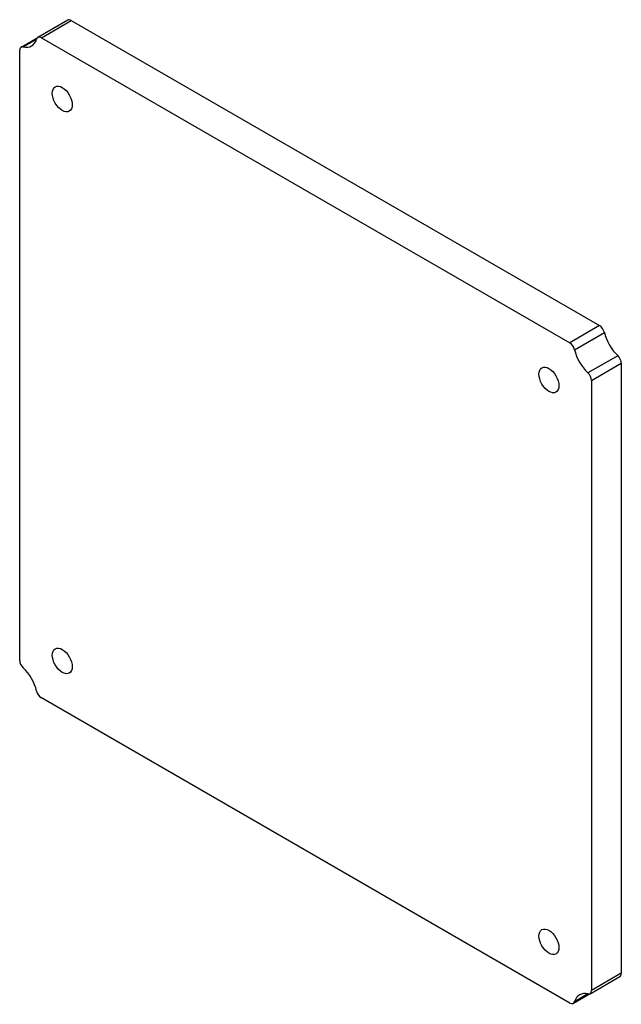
# Model space of a CAD drawing. Header units: inches. Extents: x 4 to 109, y 4 to 53.
# Tile 2 of 2: x 98 to 109, y 35 to 53. Entities that reach past the tile are written whole.
import ezdxf

# ---------------------------------------------------------------- set-up
doc = ezdxf.new("R2010")
doc.units = ezdxf.units.IN
doc.header["$MEASUREMENT"] = 0
doc.layers.add('Visible Edges(ANSI)', color=7, linetype='Continuous', lineweight=25)
doc.layers.add('Visible Tangent Edges(ANSI)', color=7, linetype='Continuous', lineweight=25)

msp = doc.modelspace()

# ---------------------------------------------------------------- linework, layer by layer
at = {"layer": 'Visible Edges(ANSI)'}
for p, q in [((99.248, 52.677), (98.718, 52.37)), ((99.311, 52.67), (108.716, 47.24)), ((98.42, 52.198), (98.718, 52.37)), ((98.78, 52.364), (108.186, 46.934)), ((98.394, 41.28), (98.394, 52.141)), ((109.103, 46.571), (109.103, 35.71)), ((108.572, 46.265), (108.572, 35.404)), ((108.186, 35.181), (98.78, 40.612)), ((108.546, 35.347), (109.077, 35.653)), ((108.546, 35.347), (108.249, 35.175))]:
    msp.add_line(p, q, dxfattribs=at)
for centre, major_axis, start_param, end_param in [((99.311, 52.568), (-0.062, 0.108), 5.497787, 6.283185), ((98.357, 52.652), (0.25, -0.433), 5.786585, 6.779786), ((98.78, 52.262), (-0.063, 0.108), 5.497787, 6.779786), ((98.482, 52.09), (-0.062, 0.108), 5.786585, 7.068583), ((108.716, 47.138), (-0.063, 0.108), 4.215789, 5.497787), ((109.14, 47.039), (0.25, -0.433), 4.215789, 5.208989), ((108.186, 46.832), (0.062, -0.108), 1.074196, 2.356194), ((108.61, 46.732), (-0.25, 0.433), 1.074196, 2.067397), ((109.014, 46.622), (-0.063, 0.108), 3.926991, 5.208989), ((108.484, 46.316), (0.062, -0.108), 0.785398, 2.067397), ((98.482, 41.229), (-0.062, 0.108), 0.785398, 2.067397), ((98.357, 40.813), (0.25, -0.433), 1.074196, 2.067397), ((98.78, 40.714), (-0.062, 0.108), 1.074196, 2.356194), ((109.014, 35.761), (0.063, -0.108), 0, 0.785398), ((108.61, 34.893), (-0.25, 0.433), 5.786585, 6.779786), ((108.484, 35.455), (0.062, -0.108), 5.786585, 7.068583), ((108.186, 35.283), (0.063, -0.108), 5.497787, 6.779786)]:
    msp.add_ellipse(centre, major_axis=major_axis, ratio=0.57735, start_param=start_param, end_param=end_param, dxfattribs=at)
for centre in [(99.152, 51.274), (107.814, 46.273), (99.152, 41.272), (107.814, 36.271)]:
    msp.add_ellipse(centre, major_axis=(-0.125, 0.217), ratio=0.57735, dxfattribs=at)
at = {"layer": 'Visible Tangent Edges(ANSI)'}
for p, q in [((98.78, 52.364), (99.311, 52.67)), ((98.457, 52.203), (98.696, 52.34)), ((108.716, 47.24), (108.186, 46.934)), ((108.271, 46.812), (108.801, 47.118)), ((109.039, 46.705), (108.509, 46.399)), ((108.572, 46.265), (109.103, 46.571)), ((109.103, 35.71), (108.572, 35.404)), ((108.509, 35.343), (108.271, 35.205))]:
    msp.add_line(p, q, dxfattribs=at)

doc.saveas('drawing.dxf')
